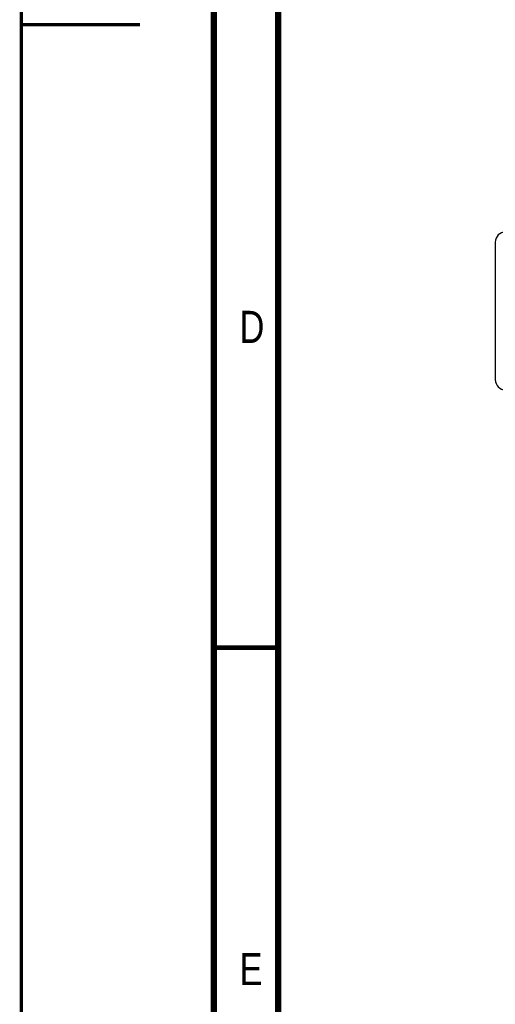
# Model space of a CAD drawing. Header units: millimetres. Extents: x 0 to 420, y 0 to 297.
# Tile 2 of 44: x 0 to 37, y 72 to 149. Entities that reach past the tile are written whole.
import ezdxf

# ---------------------------------------------------------------- set-up
doc = ezdxf.new("R2010")
doc.units = ezdxf.units.MM
doc.header["$LTSCALE"] = 23.1
doc.layers.add('T-PM12-T0X-00-LOAD_DXF_FORMAT', color=7, linetype='CONTINUOUS')
doc.layers.add('T-PM12-T0X-LDXF_CONTINUOUS_LINE', color=7, linetype='CONTINUOUS')
doc.styles.get("Standard").update_dxf_attribs({"font": 'txt', "width": 0.8})

msp = doc.modelspace()

# ---------------------------------------------------------------- linework, layer by layer
at = {"layer": 'T-PM12-T0X-00-LOAD_DXF_FORMAT', "color": 9, "linetype": 'Continuous', "const_width": 0.25}
msp.add_lwpolyline([(0, 0), (0, 297)], dxfattribs=at)
at = {"layer": 'T-PM12-T0X-00-LOAD_DXF_FORMAT', "color": 7, "linetype": 'Continuous'}
for points, const_width in [([(15, 292), (15, 8)], 0.5), ([(20, 287), (20, 13)], 0.5), ([(0, 148.5), (9.2469, 148.5)], 0.25), ([(15, 100), (20, 100)], 0.35)]:
    msp.add_lwpolyline(points, dxfattribs=dict(at, const_width=const_width))
at = {"layer": 'T-PM12-T0X-LDXF_CONTINUOUS_LINE', "color": 7, "linetype": 'Continuous'}
msp.add_line((36.9203, 131.5713), (36.9203, 120.8713), dxfattribs=at)
for centre, start, end in [((37.7203, 131.5713), 90, 180), ((37.7203, 120.8713), 180, 270)]:
    msp.add_arc(centre, 0.8, start, end, dxfattribs=at)

# ---------------------------------------------------------------- texts
at = {"layer": 'T-PM12-T0X-00-LOAD_DXF_FORMAT', "color": 5, "linetype": 'Continuous', "char_height": 2.5, "attachment_point": 1, "line_spacing_factor": 0.9}
for s, insert, width in [('D', (17, 126.2288), 3.392857), ('E', (17, 76.2288), 2.678571)]:
    msp.add_mtext(s, dxfattribs=dict(at, insert=insert, width=width))

doc.saveas('drawing.dxf')
